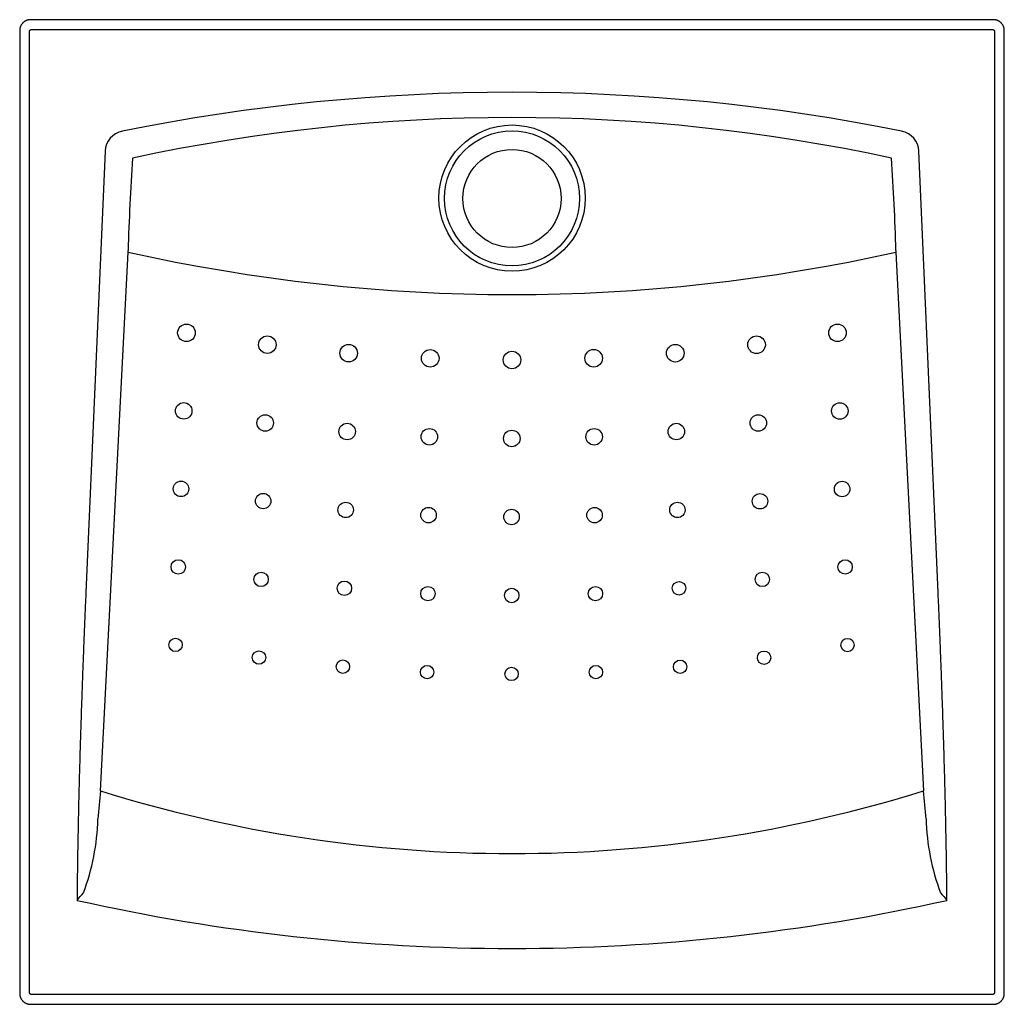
# Model space of a CAD drawing. Header units: millimetres. Extents: x -0.451 to 0.451, y -0.902 to 0.
import ezdxf

# ---------------------------------------------------------------- set-up
doc = ezdxf.new("R2010")
doc.units = ezdxf.units.MM
doc.layers.add('BLOCKS', color=3, linetype='Continuous')

msp = doc.modelspace()

# ---------------------------------------------------------------- linework, layer by layer
at = {"layer": 'BLOCKS'}
for p, q in [((0.44123, 0), (-0.44123, 0)), ((-0.44028, -0.00895), (0.44028, -0.00895)), ((-0.45122, -0.00999), (-0.45122, -0.89245)), ((-0.44227, -0.8915), (-0.44227, -0.01095)), ((0.44227, -0.01095), (0.44227, -0.8915)), ((0.45122, -0.89245), (0.45122, -0.00999)), ((-0.37292, -0.12061), (-0.39058, -0.52511)), ((0.39058, -0.52511), (0.37292, -0.12061)), ((-0.37719, -0.70686), (-0.35182, -0.21297)), ((0.35182, -0.21297), (0.37719, -0.70686)), ((-0.44123, -0.90244), (0.44123, -0.90244)), ((0.44028, -0.8935), (-0.44028, -0.8935))]:
    msp.add_line(p, q, dxfattribs=at)
for centre, radius in [((0.00007, -0.16353), 0.06704), ((0.00001, -0.16379), 0.06185), ((0, -0.16386), 0.04496), ((-0.29837, -0.28699), 0.00807), ((0.29828, -0.287), 0.00803), ((-0.22424, -0.29786), 0.00804), ((-0.14973, -0.30563), 0.00806), ((0.14964, -0.3057), 0.00805), ((0.22415, -0.29792), 0.00805), ((-0.07495, -0.31036), 0.00805), ((-0.00004, -0.31187), 0.00805), ((0.07486, -0.31031), 0.00804), ((-0.30087, -0.35855), 0.00756), ((0.30043, -0.35863), 0.00757), ((-0.22617, -0.3696), 0.00757), ((-0.15108, -0.37751), 0.00756), ((0.15063, -0.37749), 0.00757), ((0.22573, -0.3696), 0.00757), ((-0.07572, -0.38226), 0.00757), ((-0.00022, -0.38385), 0.00756), ((0.07527, -0.38228), 0.00757), ((-0.30337, -0.43), 0.00713), ((0.30257, -0.43019), 0.00709), ((-0.2281, -0.44122), 0.00707), ((0.2273, -0.44139), 0.00708), ((-0.15243, -0.44932), 0.00708), ((-0.07648, -0.4541), 0.00711), ((-0.0004, -0.45578), 0.00709), ((0.07568, -0.45413), 0.00709), ((0.15163, -0.44933), 0.00707), ((-0.30587, -0.50156), 0.0066), ((0.30534, -0.50158), 0.00659), ((-0.22996, -0.51298), 0.00661), ((0.22942, -0.51298), 0.00659), ((-0.15363, -0.52115), 0.00661), ((-0.07702, -0.52607), 0.00661), ((-0.00027, -0.52772), 0.00661), ((0.07648, -0.52609), 0.00661), ((0.15309, -0.52113), 0.00618), ((-0.30837, -0.57306), 0.00613), ((0.30748, -0.57314), 0.0061), ((-0.23189, -0.58466), 0.00613), ((0.231, -0.58478), 0.00613), ((-0.15498, -0.59297), 0.00613), ((-0.07779, -0.59797), 0.00613), ((-0.00045, -0.59965), 0.00613), ((0.07689, -0.59801), 0.00613), ((0.15409, -0.59305), 0.00613)]:
    msp.add_circle(centre, radius, dxfattribs=at)
for centre, radius, start, end in [((0, -1.87322), 1.80671, 78.59916, 101.40084), ((0, -1.73176), 1.64209, 77.77164, 102.22841), ((-0.35332, -0.1214), 0.01962, 101.22006, 177.68078), ((0.35332, -0.1214), 0.01962, 2.31922, 78.77994), ((1.74033, -0.26901), 2.09296, 176.10753, 178.42964), ((-1.74103, -0.26905), 2.09367, 1.5708, 3.89212), ((0, 1.358), 1.60989, 257.37675, 282.62317), ((1.58305, -0.89644), 1.96939, 174.47595, 175.22374), ((0, 0.50381), 1.26808, 252.69533, 287.30467), ((-1.58305, -0.89644), 1.96939, 4.77626, 5.52405), ((-0.59089, -0.72648), 0.21148, 339.54876, 358.37775), ((0.59094, -0.72647), 0.21152, 181.62438, 200.44912), ((-0.96878, -0.30448), 0.76008, 318.59772, 319.27559), ((0.96878, -0.30448), 0.76008, 220.72441, 221.40228), ((0, 0.97298), 1.82422, 257.37717, 282.62283)]:
    msp.add_arc(centre, radius, start, end, dxfattribs=at)
for points, weights in [([(-0.44123, 0), (-0.44708, 0), (-0.45122, -0.00414), (-0.45122, -0.00999)], [1, 0.805024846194, 0.805024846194, 1]), ([(0.45122, -0.00999), (0.45122, -0.00414), (0.44708, 0), (0.44123, 0)], [1, 0.805024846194, 0.805024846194, 1]), ([(-0.44227, -0.01095), (-0.44227, -0.00978), (-0.44145, -0.00895), (-0.44028, -0.00895)], [1, 0.805024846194, 0.805024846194, 1]), ([(0.44028, -0.00895), (0.44145, -0.00895), (0.44227, -0.00978), (0.44227, -0.01095)], [1, 0.805024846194, 0.805024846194, 1]), ([(-0.39058, -0.52511), (-0.39528, -0.63278), (-0.39806, -0.7298), (-0.39865, -0.80715)], [1, 0.969025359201, 0.969025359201, 1]), ([(0.39865, -0.80715), (0.39806, -0.7298), (0.39528, -0.63278), (0.39058, -0.52511)], [1, 0.969025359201, 0.969025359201, 1]), ([(-0.45122, -0.89245), (-0.45122, -0.89831), (-0.44708, -0.90244), (-0.44123, -0.90244)], [1, 0.805024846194, 0.805024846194, 1]), ([(-0.44028, -0.8935), (-0.44145, -0.8935), (-0.44227, -0.89267), (-0.44227, -0.8915)], [1, 0.805024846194, 0.805024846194, 1]), ([(0.44227, -0.8915), (0.44227, -0.89267), (0.44145, -0.8935), (0.44028, -0.8935)], [1, 0.805024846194, 0.805024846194, 1]), ([(0.44123, -0.90244), (0.44708, -0.90244), (0.45122, -0.89831), (0.45122, -0.89245)], [1, 0.805024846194, 0.805024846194, 1])]:
    msp.add_rational_spline(points, weights, degree=3, dxfattribs=at)
for points in [[(-0.35182, -0.21297), (-0.35183, -0.21253), (-0.35184, -0.21209), (-0.35185, -0.21165)], [(0.35185, -0.21165), (0.35184, -0.21209), (0.35183, -0.21253), (0.35182, -0.21297)]]:
    msp.add_open_spline(points, degree=3, dxfattribs=at)

doc.saveas('drawing.dxf')
